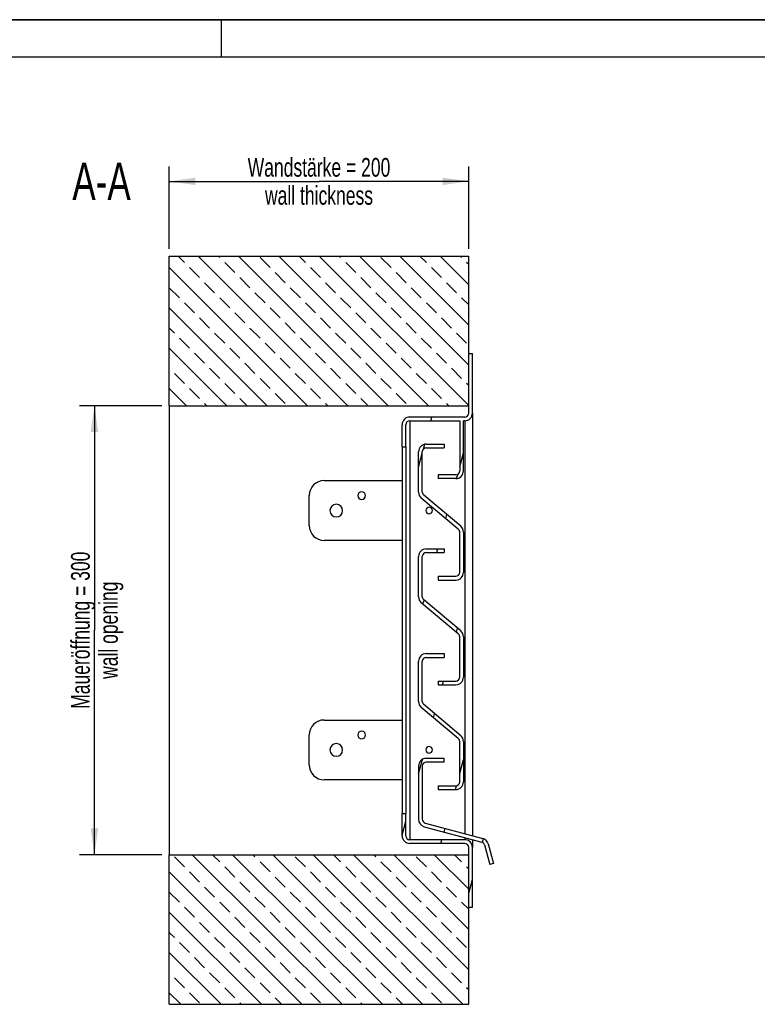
# Model space of a CAD drawing. Header units: millimetres. Extents: x 0 to 2100, y 0 to 1485.
# Tile 2 of 2: x 1015 to 1508, y 827 to 1485. Entities that reach past the tile are written whole.
import ezdxf

# ---------------------------------------------------------------- set-up
doc = ezdxf.new("R2010")
doc.units = ezdxf.units.MM
doc.header["$LTSCALE"] = 115.5
doc.layers.get('0').update_dxf_attribs({"linetype": 'CONTINUOUS'})
for name, color, linetype in [('050_DIMENSIONING', 7, 'CONTINUOUS'), ('52419940_100_links_2_BL6', 7, 'CONTINUOUS'), ('52419940_500_links_2_BL5', 7, 'CONTINUOUS'), ('52419940_links_2_BL11', 7, 'CONTINUOUS')]:
    doc.layers.add(name, color=color, linetype=linetype)
doc.styles.get("Standard").update_dxf_attribs({"font": 'txt', "width": 0.7})
doc.dimstyles.new('DIMSTYLE_2', dxfattribs={"dimtxt": 12.5, "dimasz": 17.5, "dimexe": 2, "dimexo": 1, "dimtad": 1, "dimtxsty": 'STANDARD', "dimblk": '_FILLED', "dimblk1": '_FILLED', "dimblk2": '_FILLED', "dimcen": 0.09, "dimazin": 2, "dimtp": 0.5, "dimtm": 0.5, "dimtfac": 1, "dimtofl": 0, "dimtmove": 0, "dimatfit": 3, "dimldrblk": '_FILLED', "dimfxl": 1, "dimtolj": 1, "dimarcsym": 0})

# ---------------------------------------------------------------- blocks, each defined once
blk = doc.blocks.new('52419940_500_LINKS_2_BL5', base_point=(1270.3631123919, 1076.960554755))
at = {"layer": '52419940_500_links_2_BL5', "linetype": 'CONTINUOUS'}
h = blk.add_hatch(dxfattribs=at)
h.set_pattern_fill('ANSI31', color=2, angle=210, style=0, pattern_type=2)
h.set_pattern_definition([(255, (1115.3631123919, 1076.960554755), (25.6164804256, -6.863915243), [])])
edge = h.paths.add_edge_path()
edge.add_line((1317.8631123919, 891.960554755), (1317.8631123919, 931.8325805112))
edge.add_line((1315.3631123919, 891.960554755), (1317.8631123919, 891.960554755))
edge.add_line((1315.3631123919, 891.960554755), (1315.3631123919, 931.8325805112))
edge.add_arc((1312.7351381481, 931.8325805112), 2.6279742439, 360, 450, ccw=False)
edge.add_line((1312.7351381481, 934.460554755), (1275.9910866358, 934.460554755))
edge.add_arc((1275.9910866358, 939.5885289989), 5.1279742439, 180, 270)
edge.add_line((1270.8631123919, 939.5885289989), (1270.8631123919, 954.460554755))
edge.add_line((1270.8631123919, 954.460554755), (1273.3631123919, 954.460554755))
edge.add_line((1273.3631123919, 939.5885289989), (1273.3631123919, 954.460554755))
edge.add_arc((1275.9910866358, 939.5885289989), 2.6279742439, 180, 270)
edge.add_line((1312.7351381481, 936.960554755), (1275.9910866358, 936.960554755))
edge.add_arc((1312.7351381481, 931.8325805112), 5.1279742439, 360, 450, ccw=False)
edge = h.paths.add_edge_path()
edge.add_line((1317.8631123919, 1222.0885289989), (1317.8631123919, 1261.960554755))
edge.add_arc((1312.7351381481, 1222.0885289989), 5.1279742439, -90, 0)
edge.add_line((1312.7351381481, 1216.960554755), (1311.8631123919, 1216.960554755))
edge.add_line((1311.8631123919, 1183.4218623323), (1311.8631123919, 1216.960554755))
edge.add_arc((1306.7351381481, 1183.4218623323), 5.1279742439, -90, 0)
edge.add_line((1306.7351381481, 1178.2938880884), (1294.8631123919, 1178.2938880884))
edge.add_line((1294.8631123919, 1180.7938880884), (1294.8631123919, 1178.2938880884))
edge.add_line((1306.7351381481, 1180.7938880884), (1294.8631123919, 1180.7938880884))
edge.add_arc((1306.7351381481, 1183.4218623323), 2.6279742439, -90, 0)
edge.add_line((1309.3631123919, 1216.960554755), (1309.3631123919, 1183.4218623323))
edge.add_line((1275.9910866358, 1216.960554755), (1309.3631123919, 1216.960554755))
edge.add_arc((1275.9910866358, 1214.3325805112), 2.6279742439, 450, 540, ccw=False)
edge.add_line((1273.3631123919, 1199.460554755), (1273.3631123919, 1214.3325805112))
edge.add_line((1270.8631123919, 1199.460554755), (1273.3631123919, 1199.460554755))
edge.add_line((1270.8631123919, 1199.460554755), (1270.8631123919, 1214.3325805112))
edge.add_arc((1275.9910866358, 1214.3325805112), 5.1279742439, 450, 540, ccw=False)
edge.add_line((1312.7351381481, 1219.460554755), (1275.9910866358, 1219.460554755))
edge.add_arc((1312.7351381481, 1222.0885289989), 2.6279742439, -90, 0)
edge.add_line((1315.3631123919, 1222.0885289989), (1315.3631123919, 1261.960554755))
edge.add_line((1315.3631123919, 1261.960554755), (1317.8631123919, 1261.960554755))
edge = h.paths.add_edge_path()
edge.add_line((1294.8631123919, 1110.5110920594), (1306.7351381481, 1110.5110920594))
edge.add_line((1294.8631123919, 1113.0110920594), (1294.8631123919, 1110.5110920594))
edge.add_line((1294.8631123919, 1113.0110920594), (1306.7351381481, 1113.0110920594))
edge.add_arc((1306.7351381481, 1115.6390663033), 2.6279742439, 270, 360, ccw=False)
edge.add_line((1309.3631123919, 1115.6390663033), (1309.3631123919, 1142.5690810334))
edge.add_arc((1306.7351381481, 1142.5690810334), 2.6279742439, 360, 410, ccw=False)
edge.add_line((1308.4243674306, 1144.5822260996), (1283.6948883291, 1165.3327228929))
edge.add_arc((1286.9910866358, 1169.2609790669), 5.1279742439, 180, 230)
edge.add_line((1281.8631123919, 1169.2609790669), (1281.8631123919, 1196.190993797))
edge.add_arc((1286.9910866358, 1196.190993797), 5.1279742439, 90, 180)
edge.add_line((1286.9910866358, 1201.3189680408), (1298.8631123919, 1201.3189680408))
edge.add_line((1298.8631123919, 1201.3189680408), (1298.8631123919, 1198.8189680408))
edge.add_line((1286.9910866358, 1198.8189680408), (1298.8631123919, 1198.8189680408))
edge.add_arc((1286.9910866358, 1196.190993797), 2.6279742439, 90, 180)
edge.add_line((1284.3631123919, 1169.2609790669), (1284.3631123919, 1196.190993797))
edge.add_arc((1286.9910866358, 1169.2609790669), 2.6279742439, 180, 230)
edge.add_line((1310.0313364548, 1146.4973372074), (1285.3018573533, 1167.2478340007))
edge.add_arc((1306.7351381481, 1142.5690810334), 5.1279742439, 360, 410, ccw=False)
edge.add_line((1311.8631123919, 1142.5690810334), (1311.8631123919, 1115.6390663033))
edge.add_arc((1306.7351381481, 1115.6390663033), 5.1279742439, 270, 360, ccw=False)
edge = h.paths.add_edge_path()
edge.add_line((1294.8631123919, 1040.5110920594), (1306.7351381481, 1040.5110920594))
edge.add_line((1294.8631123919, 1043.0110920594), (1294.8631123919, 1040.5110920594))
edge.add_line((1294.8631123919, 1043.0110920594), (1306.7351381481, 1043.0110920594))
edge.add_arc((1306.7351381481, 1045.6390663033), 2.6279742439, 270, 360, ccw=False)
edge.add_line((1309.3631123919, 1045.6390663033), (1309.3631123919, 1072.5690810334))
edge.add_arc((1306.7351381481, 1072.5690810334), 2.6279742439, 360, 410, ccw=False)
edge.add_line((1308.4243674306, 1074.5822260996), (1283.6948883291, 1095.3327228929))
edge.add_arc((1286.9910866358, 1099.2609790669), 5.1279742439, 180, 230)
edge.add_line((1281.8631123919, 1099.2609790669), (1281.8631123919, 1126.190993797))
edge.add_arc((1286.9910866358, 1126.190993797), 5.1279742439, 90, 180)
edge.add_line((1286.9910866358, 1131.3189680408), (1298.8631123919, 1131.3189680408))
edge.add_line((1298.8631123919, 1131.3189680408), (1298.8631123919, 1128.8189680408))
edge.add_line((1286.9910866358, 1128.8189680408), (1298.8631123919, 1128.8189680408))
edge.add_arc((1286.9910866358, 1126.190993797), 2.6279742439, 90, 180)
edge.add_line((1284.3631123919, 1099.2609790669), (1284.3631123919, 1126.190993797))
edge.add_arc((1286.9910866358, 1099.2609790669), 2.6279742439, 180, 230)
edge.add_line((1310.0313364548, 1076.4973372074), (1285.3018573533, 1097.2478340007))
edge.add_arc((1306.7351381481, 1072.5690810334), 5.1279742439, 360, 410, ccw=False)
edge.add_line((1311.8631123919, 1072.5690810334), (1311.8631123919, 1045.6390663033))
edge.add_arc((1306.7351381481, 1045.6390663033), 5.1279742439, 270, 360, ccw=False)
edge = h.paths.add_edge_path()
edge.add_line((1294.8631123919, 970.5110920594), (1306.7351381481, 970.5110920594))
edge.add_line((1294.8631123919, 973.0110920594), (1294.8631123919, 970.5110920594))
edge.add_line((1294.8631123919, 973.0110920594), (1306.7351381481, 973.0110920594))
edge.add_arc((1306.7351381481, 975.6390663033), 2.6279742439, 270, 360, ccw=False)
edge.add_line((1309.3631123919, 975.6390663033), (1309.3631123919, 1002.5690810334))
edge.add_arc((1306.7351381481, 1002.5690810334), 2.6279742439, 360, 410, ccw=False)
edge.add_line((1308.4243674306, 1004.5822260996), (1283.6948883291, 1025.3327228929))
edge.add_arc((1286.9910866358, 1029.2609790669), 5.1279742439, 180, 230)
edge.add_line((1281.8631123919, 1029.2609790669), (1281.8631123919, 1056.190993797))
edge.add_arc((1286.9910866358, 1056.190993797), 5.1279742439, 90, 180)
edge.add_line((1286.9910866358, 1061.3189680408), (1298.8631123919, 1061.3189680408))
edge.add_line((1298.8631123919, 1061.3189680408), (1298.8631123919, 1058.8189680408))
edge.add_line((1286.9910866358, 1058.8189680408), (1298.8631123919, 1058.8189680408))
edge.add_arc((1286.9910866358, 1056.190993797), 2.6279742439, 90, 180)
edge.add_line((1284.3631123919, 1029.2609790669), (1284.3631123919, 1056.190993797))
edge.add_arc((1286.9910866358, 1029.2609790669), 2.6279742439, 180, 230)
edge.add_line((1310.0313364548, 1006.4973372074), (1285.3018573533, 1027.2478340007))
edge.add_arc((1306.7351381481, 1002.5690810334), 5.1279742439, 360, 410, ccw=False)
edge.add_line((1311.8631123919, 1002.5690810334), (1311.8631123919, 975.6390663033))
edge.add_arc((1306.7351381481, 975.6390663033), 5.1279742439, 270, 360, ccw=False)
edge = h.paths.add_edge_path()
edge.add_line((1298.8631123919, 991.3189680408), (1286.9910866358, 991.3189680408))
edge.add_line((1298.8631123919, 988.8189680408), (1298.8631123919, 991.3189680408))
edge.add_line((1298.8631123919, 988.8189680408), (1286.9910866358, 988.8189680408))
edge.add_arc((1286.9910866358, 986.190993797), 2.6279742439, 450, 540, ccw=False)
edge.add_line((1284.3631123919, 986.190993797), (1284.3631123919, 950.6260072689))
edge.add_arc((1286.9910866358, 950.6260072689), 2.6279742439, 540, 615, ccw=False)
edge.add_line((1286.3109168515, 948.0875790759), (1324.7474975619, 937.7885283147))
edge.add_arc((1323.4202801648, 932.835285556), 5.1279742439, 15, 75)
edge.add_line((1328.3735229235, 934.1625029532), (1331.8631123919, 921.1391777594))
edge.add_line((1331.8631123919, 921.1391777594), (1329.4482978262, 920.4921301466))
edge.add_line((1325.9587083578, 933.5154553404), (1329.4482978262, 920.4921301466))
edge.add_arc((1323.4202801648, 932.835285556), 2.6279742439, 15, 75)
edge.add_line((1285.6638692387, 945.6727645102), (1324.1004499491, 935.373713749))
edge.add_arc((1286.9910866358, 950.6260072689), 5.1279742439, 540, 615, ccw=False)
edge.add_line((1281.8631123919, 986.190993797), (1281.8631123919, 950.6260072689))
edge.add_arc((1286.9910866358, 986.190993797), 5.1279742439, 450, 540, ccw=False)
at = {"layer": '52419940_500_links_2_BL5', "color": 7, "linetype": 'CONTINUOUS'}
for p, q in [((1315.3631123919, 1226.960554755), (1315.3631123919, 1261.960554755)), ((1315.3631123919, 1261.960554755), (1317.8631123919, 1261.960554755)), ((1317.8631123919, 1222.0885289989), (1317.8631123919, 1261.960554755)), ((1315.3631123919, 1222.0885289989), (1315.3631123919, 1226.960554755)), ((1312.7351381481, 1219.460554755), (1275.9910866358, 1219.460554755)), ((1317.8631123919, 1222.0885289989), (1317.8631123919, 939.6331937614)), ((1270.8631123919, 1199.460554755), (1270.8631123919, 1214.3325805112)), ((1273.3631123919, 1199.460554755), (1273.3631123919, 1214.3325805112)), ((1275.9910866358, 1216.960554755), (1309.3631123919, 1216.960554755)), ((1309.3631123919, 1216.960554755), (1309.3631123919, 1183.4218623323)), ((1311.8631123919, 1183.4218623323), (1311.8631123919, 1216.960554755)), ((1312.7351381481, 1216.960554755), (1311.8631123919, 1216.960554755)), ((1270.8631123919, 1199.460554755), (1273.3631123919, 1199.460554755)), ((1270.8631123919, 1199.460554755), (1270.8631123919, 954.460554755)), ((1273.3631123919, 1199.460554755), (1273.3631123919, 954.460554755)), ((1286.9910866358, 1201.3189680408), (1298.8631123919, 1201.3189680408)), ((1286.9910866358, 1198.8189680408), (1298.8631123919, 1198.8189680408)), ((1298.8631123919, 1201.3189680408), (1298.8631123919, 1198.8189680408)), ((1281.8631123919, 1169.2609790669), (1281.8631123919, 1196.190993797)), ((1284.3631123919, 1169.2609790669), (1284.3631123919, 1196.190993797)), ((1294.8631123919, 1180.7938880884), (1294.8631123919, 1178.2938880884)), ((1306.7351381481, 1180.7938880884), (1294.8631123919, 1180.7938880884)), ((1306.7351381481, 1178.2938880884), (1294.8631123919, 1178.2938880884)), ((1218.8631123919, 1176.960554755), (1270.8631123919, 1176.960554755)), ((1208.8631123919, 1146.960554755), (1208.8631123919, 1166.960554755)), ((1308.4243674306, 1144.5822260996), (1283.6948883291, 1165.3327228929)), ((1310.0313364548, 1146.4973372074), (1285.3018573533, 1167.2478340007)), ((1309.3631123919, 1115.6390663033), (1309.3631123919, 1142.5690810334)), ((1311.8631123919, 1142.5690810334), (1311.8631123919, 1115.6390663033)), ((1270.8631123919, 1136.960554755), (1218.8631123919, 1136.960554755)), ((1281.8631123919, 1099.2609790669), (1281.8631123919, 1126.190993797)), ((1284.3631123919, 1099.2609790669), (1284.3631123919, 1126.190993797)), ((1286.9910866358, 1131.3189680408), (1298.8631123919, 1131.3189680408)), ((1286.9910866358, 1128.8189680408), (1298.8631123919, 1128.8189680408)), ((1298.8631123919, 1131.3189680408), (1298.8631123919, 1128.8189680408)), ((1294.8631123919, 1113.0110920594), (1306.7351381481, 1113.0110920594)), ((1294.8631123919, 1113.0110920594), (1294.8631123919, 1110.5110920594)), ((1294.8631123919, 1110.5110920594), (1306.7351381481, 1110.5110920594)), ((1308.4243674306, 1074.5822260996), (1283.6948883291, 1095.3327228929)), ((1310.0313364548, 1076.4973372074), (1285.3018573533, 1097.2478340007)), ((1309.3631123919, 1045.6390663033), (1309.3631123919, 1072.5690810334)), ((1311.8631123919, 1072.5690810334), (1311.8631123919, 1045.6390663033)), ((1286.9910866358, 1061.3189680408), (1298.8631123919, 1061.3189680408)), ((1298.8631123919, 1061.3189680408), (1298.8631123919, 1058.8189680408)), ((1281.8631123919, 1029.2609790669), (1281.8631123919, 1056.190993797)), ((1284.3631123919, 1029.2609790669), (1284.3631123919, 1056.190993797)), ((1286.9910866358, 1058.8189680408), (1298.8631123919, 1058.8189680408)), ((1294.8631123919, 1043.0110920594), (1294.8631123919, 1040.5110920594)), ((1294.8631123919, 1043.0110920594), (1306.7351381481, 1043.0110920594)), ((1294.8631123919, 1040.5110920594), (1306.7351381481, 1040.5110920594)), ((1310.0313364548, 1006.4973372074), (1285.3018573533, 1027.2478340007)), ((1308.4243674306, 1004.5822260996), (1283.6948883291, 1025.3327228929)), ((1218.8631123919, 1016.960554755), (1270.8631123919, 1016.960554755)), ((1208.8631123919, 986.960554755), (1208.8631123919, 1006.960554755)), ((1309.3631123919, 975.6390663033), (1309.3631123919, 1002.5690810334)), ((1311.8631123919, 1002.5690810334), (1311.8631123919, 975.6390663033)), ((1298.8631123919, 991.3189680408), (1286.9910866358, 991.3189680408)), ((1298.8631123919, 988.8189680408), (1286.9910866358, 988.8189680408)), ((1298.8631123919, 988.8189680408), (1298.8631123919, 991.3189680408)), ((1281.8631123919, 986.190993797), (1281.8631123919, 950.6260072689)), ((1284.3631123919, 986.190993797), (1284.3631123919, 950.6260072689)), ((1270.8631123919, 976.960554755), (1218.8631123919, 976.960554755)), ((1294.8631123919, 973.0110920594), (1294.8631123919, 970.5110920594)), ((1294.8631123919, 973.0110920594), (1306.7351381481, 973.0110920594)), ((1294.8631123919, 970.5110920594), (1306.7351381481, 970.5110920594)), ((1270.8631123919, 939.5885289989), (1270.8631123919, 954.460554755)), ((1270.8631123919, 954.460554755), (1273.3631123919, 954.460554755)), ((1273.3631123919, 939.5885289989), (1273.3631123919, 954.460554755)), ((1286.3109168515, 948.0875790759), (1324.7474975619, 937.7885283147)), ((1285.6638692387, 945.6727645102), (1324.1004499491, 935.373713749)), ((1312.7351381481, 936.960554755), (1275.9910866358, 936.960554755)), ((1312.7351381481, 934.460554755), (1275.9910866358, 934.460554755)), ((1317.8631123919, 937.0450033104), (1317.8631123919, 931.8325805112)), ((1315.3631123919, 926.960554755), (1315.3631123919, 931.8325805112)), ((1317.8631123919, 891.960554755), (1317.8631123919, 931.8325805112)), ((1325.9587083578, 933.5154553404), (1329.4482978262, 920.4921301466)), ((1328.3735229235, 934.1625029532), (1331.8631123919, 921.1391777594)), ((1315.3631123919, 891.960554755), (1315.3631123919, 926.960554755)), ((1331.8631123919, 921.1391777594), (1329.4482978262, 920.4921301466)), ((1315.3631123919, 891.960554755), (1317.8631123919, 891.960554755))]:
    blk.add_line(p, q, dxfattribs=at)
at = {"layer": '52419940_500_links_2_BL5', "color": 9, "linetype": 'CONTINUOUS'}
for p, q in [((1275.9910866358, 1216.960554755), (1275.9910866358, 936.960554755)), ((1312.7351381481, 1216.960554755), (1312.7351381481, 941.0072303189)), ((1312.7351381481, 938.4190398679), (1312.7351381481, 936.960554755))]:
    blk.add_line(p, q, dxfattribs=at)
at = {"layer": '52419940_500_links_2_BL5', "color": 7, "linetype": 'CONTINUOUS'}
for centre, radius, start, end in [((1275.9910866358, 1214.3325805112), 5.1279742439, 90, 180), ((1312.7351381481, 1222.0885289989), 5.1279742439, 270, 360), ((1312.7351381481, 1222.0885289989), 2.6279742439, 270, 360), ((1275.9910866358, 1214.3325805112), 2.6279742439, 90, 180), ((1286.9910866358, 1196.190993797), 5.1279742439, 90, 180), ((1286.9910866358, 1196.190993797), 2.6279742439, 90, 180), ((1306.7351381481, 1183.4218623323), 2.6279742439, 270, 360), ((1306.7351381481, 1183.4218623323), 5.1279742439, 270, 360), ((1218.8631123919, 1166.960554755), 10, 90, 180), ((1243.8631123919, 1166.960554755), 2.55, 0, 180), ((1243.8631123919, 1166.960554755), 2.55, 180, 360), ((1286.9910866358, 1169.2609790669), 5.1279742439, 180, 230), ((1286.9910866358, 1169.2609790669), 2.6279742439, 180, 230), ((1226.8631123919, 1156.960554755), 4.25, 0, 180), ((1288.8631123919, 1156.960554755), 2.2, 0, 180), ((1226.8631123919, 1156.960554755), 4.25, 180, 360), ((1288.8631123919, 1156.960554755), 2.2, 180, 360), ((1218.8631123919, 1146.960554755), 10, 180, 270), ((1306.7351381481, 1142.5690810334), 5.1279742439, 0, 50), ((1306.7351381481, 1142.5690810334), 2.6279742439, 0, 50), ((1286.9910866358, 1126.190993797), 5.1279742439, 90, 180), ((1286.9910866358, 1126.190993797), 2.6279742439, 90, 180), ((1306.7351381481, 1115.6390663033), 2.6279742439, 270, 360), ((1306.7351381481, 1115.6390663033), 5.1279742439, 270, 360), ((1286.9910866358, 1099.2609790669), 5.1279742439, 180, 230), ((1286.9910866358, 1099.2609790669), 2.6279742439, 180, 230), ((1306.7351381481, 1072.5690810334), 2.6279742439, 0, 50), ((1306.7351381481, 1072.5690810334), 5.1279742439, 0, 50), ((1286.9910866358, 1056.190993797), 5.1279742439, 90, 180), ((1286.9910866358, 1056.190993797), 2.6279742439, 90, 180), ((1306.7351381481, 1045.6390663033), 2.6279742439, 270, 360), ((1306.7351381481, 1045.6390663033), 5.1279742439, 270, 360), ((1286.9910866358, 1029.2609790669), 5.1279742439, 180, 230), ((1286.9910866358, 1029.2609790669), 2.6279742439, 180, 230), ((1218.8631123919, 1006.960554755), 10, 90, 180), ((1243.8631123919, 1006.960554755), 2.55, 0, 180), ((1243.8631123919, 1006.960554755), 2.55, 180, 360), ((1226.8631123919, 996.960554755), 4.25, 0, 180), ((1306.7351381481, 1002.5690810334), 2.6279742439, 0, 50), ((1306.7351381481, 1002.5690810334), 5.1279742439, 0, 50), ((1226.8631123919, 996.960554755), 4.25, 180, 360), ((1288.8631123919, 996.960554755), 2.2, 0, 180), ((1288.8631123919, 996.960554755), 2.2, 180, 360), ((1286.9910866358, 986.190993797), 5.1279742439, 90, 180), ((1286.9910866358, 986.190993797), 2.6279742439, 90, 180), ((1218.8631123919, 986.960554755), 10, 180, 270), ((1306.7351381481, 975.6390663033), 2.6279742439, 270, 360), ((1306.7351381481, 975.6390663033), 5.1279742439, 270, 360), ((1286.9910866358, 950.6260072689), 5.1279742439, 180, 255), ((1286.9910866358, 950.6260072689), 2.6279742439, 180, 255), ((1275.9910866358, 939.5885289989), 5.1279742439, 180, 270), ((1275.9910866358, 939.5885289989), 2.6279742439, 180, 270), ((1312.7351381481, 931.8325805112), 5.1279742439, 0, 90), ((1312.7351381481, 931.8325805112), 2.6279742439, 0, 90), ((1323.4202801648, 932.835285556), 2.6279742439, 15, 75), ((1323.4202801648, 932.835285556), 5.1279742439, 15, 75)]:
    blk.add_arc(centre, radius, start, end, dxfattribs=at)
blk = doc.blocks.new('52419940_100_LINKS_2_BL6', base_point=(1215.3631123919, 1076.960554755))
at = {"layer": '52419940_100_links_2_BL6', "linetype": 'CONTINUOUS'}
h = blk.add_hatch(dxfattribs=at)
h.set_pattern_fill('02 Beton ISO_SN46 breit | concr', color=2, angle=90, style=0, pattern_type=2)
h.set_pattern_definition([(135, (1115.3631123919, 1076.960554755), (-13.4649453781, -13.4649453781), []), (135, (1115.3631123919, 1090.4255001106), (-13.4649453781, -13.4649453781), [9.5211541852, -4.7605770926])])
edge = h.paths.add_edge_path()
edge.add_line((1115.3631123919, 826.960554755), (1115.3631123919, 926.960554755))
edge.add_line((1115.3631123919, 926.960554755), (1315.3631123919, 926.960554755))
edge.add_line((1315.3631123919, 826.960554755), (1315.3631123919, 926.960554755))
edge.add_line((1115.3631123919, 826.960554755), (1315.3631123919, 826.960554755))
edge = h.paths.add_edge_path()
edge.add_line((1115.3631123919, 1226.960554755), (1115.3631123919, 1326.960554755))
edge.add_line((1115.3631123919, 1326.960554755), (1315.3631123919, 1326.960554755))
edge.add_line((1315.3631123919, 1226.960554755), (1315.3631123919, 1326.960554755))
edge.add_line((1115.3631123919, 1226.960554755), (1315.3631123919, 1226.960554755))
at = {"layer": '52419940_100_links_2_BL6', "color": 7, "linetype": 'CONTINUOUS'}
for p, q in [((1115.3631123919, 1326.960554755), (1315.3631123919, 1326.960554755)), ((1115.3631123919, 1226.960554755), (1115.3631123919, 1326.960554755)), ((1315.3631123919, 1261.960554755), (1315.3631123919, 1326.960554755)), ((1315.3631123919, 1226.960554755), (1315.3631123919, 1261.960554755)), ((1115.3631123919, 1226.960554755), (1315.3631123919, 1226.960554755)), ((1115.3631123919, 1226.960554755), (1115.3631123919, 926.960554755)), ((1115.3631123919, 826.960554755), (1115.3631123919, 926.960554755)), ((1115.3631123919, 926.960554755), (1315.3631123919, 926.960554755)), ((1315.3631123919, 891.960554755), (1315.3631123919, 926.960554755)), ((1315.3631123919, 826.960554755), (1315.3631123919, 891.960554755)), ((1115.3631123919, 826.960554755), (1315.3631123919, 826.960554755))]:
    blk.add_line(p, q, dxfattribs=at)
blk = doc.blocks.new('_FILLED')
at = {"color": 0, "linetype": 'BYBLOCK'}
blk.add_solid([(0, 0), (-1, 0.1428571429), (-1, -0.1428571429)], dxfattribs=at)
blk = doc.blocks.new('*D2')
at = {"layer": '050_DIMENSIONING', "color": 2, "linetype": 'CONTINUOUS'}
for p, q in [((1115.3631123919, 1331.960554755), (1115.3631123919, 1386.960554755)), ((1315.3631123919, 1331.960554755), (1315.3631123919, 1386.960554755)), ((1115.3631123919, 1376.960554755), (1215.3631123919, 1376.960554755)), ((1315.3631123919, 1376.960554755), (1215.3631123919, 1376.960554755))]:
    blk.add_line(p, q, dxfattribs=at)
at = {"layer": '050_DIMENSIONING', "color": 2, "linetype": 'CONTINUOUS', "xscale": 17.5, "yscale": 17.5, "zscale": 17.5, "rotation": 180}
blk.add_blockref('_FILLED', (1115.3631123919, 1376.960554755), dxfattribs=at)
at = {"layer": '050_DIMENSIONING', "color": 2, "linetype": 'CONTINUOUS', "xscale": 17.5, "yscale": 17.5, "zscale": 17.5}
blk.add_blockref('_FILLED', (1315.3631123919, 1376.960554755), dxfattribs=at)
at = {"layer": '050_DIMENSIONING', "color": 2, "linetype": 'CONTINUOUS', "insert": (1215.3631123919, 1392.585554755), "char_height": 12.5, "width": 228.75, "attachment_point": 2, "line_spacing_factor": 0.9}
blk.add_mtext('Wandstärke = 200\\Pwall thickness', dxfattribs=at)
blk = doc.blocks.new('*D3')
at = {"layer": '050_DIMENSIONING', "color": 2, "linetype": 'CONTINUOUS'}
for p, q in [((1110.3631123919, 1226.960554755), (1055.3631123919, 1226.960554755)), ((1065.3631123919, 1226.960554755), (1065.3631123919, 1076.960554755)), ((1065.3631123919, 926.960554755), (1065.3631123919, 1076.960554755)), ((1110.3631123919, 926.960554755), (1055.3631123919, 926.960554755))]:
    blk.add_line(p, q, dxfattribs=at)
at = {"layer": '050_DIMENSIONING', "color": 2, "linetype": 'CONTINUOUS', "xscale": 17.5, "yscale": 17.5, "zscale": 17.5}
for p, rotation in [((1065.3631123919, 1226.960554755), 90), ((1065.3631123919, 926.960554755), 270)]:
    blk.add_blockref('_FILLED', p, dxfattribs=dict(at, rotation=rotation))
at = {"layer": '050_DIMENSIONING', "color": 2, "linetype": 'CONTINUOUS', "insert": (1049.7381123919, 1076.960554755), "char_height": 12.5, "width": 242.1428571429, "attachment_point": 2, "rotation": 90, "line_spacing_factor": 0.9}
blk.add_mtext('Maueröffnung = 300\\Pwall opening', dxfattribs=at)
blk = doc.blocks.new('52419940_LINKS_2_BL11', base_point=(1172.1367332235, 1159.773054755))
at = {"layer": '52419940_links_2_BL11', "color": 2, "linetype": 'CONTINUOUS', "insert": (1089.6246397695, 1389.460554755), "char_height": 25, "width": 91.0714285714, "attachment_point": 3, "line_spacing_factor": 0.9}
blk.add_mtext('A-A', dxfattribs=at)
at = {"layer": '52419940_links_2_BL11', "color": 2, "linetype": 'CONTINUOUS'}
dim = blk.add_linear_dim(base=(1315.3631123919, 1376.960554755), p1=(1115.3631123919, 1330.960554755), p2=(1315.3631123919, 1330.960554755), text='Wandstärke = <>\\Pwall thickness', dimstyle='DIMSTYLE_2', dxfattribs=at)
dim.commit()
dim.dimension.update_dxf_attribs({"geometry": '*D2', "text_midpoint": (1215.3631123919, 1376.960554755), "dimtype": 160})
dim = blk.add_linear_dim(base=(1065.3631123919, 926.960554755), p1=(1111.3631123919, 1226.960554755), p2=(1111.3631123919, 926.960554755), angle=270, text='Maueröffnung = <>\\Pwall opening', dimstyle='DIMSTYLE_2', dxfattribs=at)
dim.commit()
dim.dimension.update_dxf_attribs({"geometry": '*D3', "text_midpoint": (1065.3631123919, 1076.960554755), "dimtype": 160})

msp = doc.modelspace()

# ---------------------------------------------------------------- linework, layer by layer
at = {"color": 7, "linetype": 'CONTINUOUS'}
msp.add_line((0, 1485), (2100, 1485), dxfattribs=at)
at = {"color": 3, "linetype": 'CONTINUOUS'}
for p, q in [((2100, 1485), (0, 1485)), ((1150, 1485), (1150, 1460))]:
    msp.add_line(p, q, dxfattribs=at)
at = {"color": 5, "linetype": 'CONTINUOUS'}
msp.add_line((2075, 1460), (25, 1460), dxfattribs=at)

# ---------------------------------------------------------------- block references
at = {"layer": '52419940_100_links_2_BL6'}
msp.add_blockref('52419940_100_LINKS_2_BL6', (1215.3631123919, 1076.960554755), dxfattribs=at)
at = {"layer": '52419940_500_links_2_BL5'}
msp.add_blockref('52419940_500_LINKS_2_BL5', (1270.3631123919, 1076.960554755), dxfattribs=at)
at = {"layer": '52419940_links_2_BL11'}
msp.add_blockref('52419940_LINKS_2_BL11', (1172.1367332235, 1159.773054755), dxfattribs=at)

doc.saveas('drawing.dxf')
